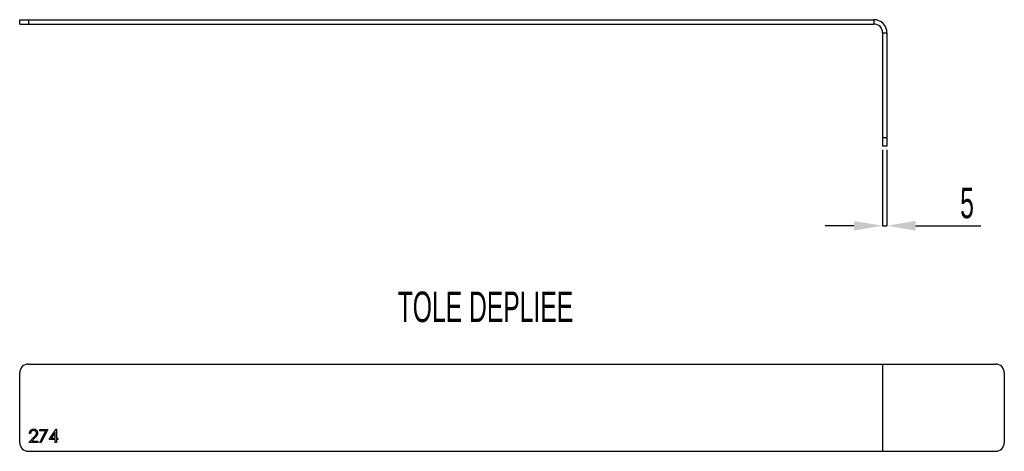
# Model space of a CAD drawing. Header units: millimetres. Extents: x 5050 to 6180, y 5210 to 5705.
import ezdxf

# ---------------------------------------------------------------- set-up
doc = ezdxf.new("R2010")
doc.units = ezdxf.units.MM
doc.header["$PDSIZE"] = -1
doc.styles.add('SLDTEXTSTYLE1', font='TXT', dxfattribs={"width": 0.605})
doc.dimstyles.new('SLDDIMSTYLE0', dxfattribs={"dimtxt": 35, "dimasz": 33.02, "dimexe": 0, "dimexo": 0.0625, "dimgap": 8.75, "dimtad": 1, "dimrnd": 1e-09, "dimzin": 12, "dimdsep": 46, "dimtxsty": 'SLDTEXTSTYLE1', "dimsah": 1, "dimcen": 0.09, "dimadec": 0, "dimazin": 3, "dimtfac": 1, "dimtmove": 0, "dimatfit": 0, "dimfxl": 1, "dimfrac": 2, "dimtolj": 1, "dimtzin": 12, "dimarcsym": 0})

# ---------------------------------------------------------------- blocks, each defined once
blk = doc.blocks.new('*D6')
at = {"color": 0, "linetype": 'Continuous', "lineweight": -2, "transparency": 16777216}
for p, q in [((6040, 5555.4), (6040, 5468.5)), ((6045, 5555.4), (6045, 5468.5)), ((6007, 5468.5), (5974, 5468.5)), ((6040, 5468.5), (6045, 5468.5)), ((6078, 5468.5), (6152.7, 5468.5))]:
    blk.add_line(p, q, dxfattribs=at)
at = {"color": 0, "linetype": 'Continuous', "transparency": 16777216}
for points in [[(6007, 5474), (6007, 5463), (6040, 5468.5)], [(6078, 5474), (6078, 5463), (6045, 5468.5)]]:
    blk.add_solid(points, dxfattribs=at)
at = {"layer": 'Defpoints', "color": 0, "linetype": 'Continuous', "transparency": 16777216}
for p in [(6040, 5555.4), (6045, 5555.4), (6045, 5468.5)]:
    blk.add_point(p, dxfattribs=at)
at = {"color": 0, "linetype": 'Continuous', "lineweight": 18, "transparency": 16777216, "insert": (6136.9, 5512.2), "char_height": 35, "attachment_point": 2, "style": 'SLDTEXTSTYLE1'}
blk.add_mtext('\\A1;5', dxfattribs=at)

msp = doc.modelspace()

# ---------------------------------------------------------------- linework, layer by layer
at = {"color": 7, "linetype": 'Continuous', "lineweight": 25}
for p, q in [((5050, 5704.659), (6030, 5704.659)), ((5050, 5699.659), (5050, 5704.659)), ((5060, 5704.659), (5060, 5699.659)), ((6030, 5704.659), (6030, 5699.659)), ((5050, 5699.659), (6030, 5699.659)), ((6040, 5689.659), (6040, 5559.659)), ((6040, 5689.659), (6045, 5689.659)), ((6045, 5689.659), (6045, 5559.659)), ((6040, 5569.659), (6045, 5569.659)), ((6045, 5559.659), (6040, 5559.659)), ((5060, 5310), (6169.635, 5310)), ((5050, 5220), (5050, 5300)), ((6179.635, 5300), (6179.635, 5220)), ((5060, 5210), (6169.635, 5210))]:
    msp.add_line(p, q, dxfattribs=at)
msp.add_line((6040, 5310), (6040, 5210))
at = {"color": 1, "linetype": 'Continuous', "lineweight": 25}
for p, q in [((5062.5, 5230.385), (5061.154, 5230.385)), ((5073.077, 5235), (5082.308, 5235)), ((5073.077, 5233.462), (5073.077, 5235)), ((5080.027, 5233.462), (5073.077, 5233.462)), ((5073.26, 5220.255), (5080.027, 5233.462)), ((5082.308, 5235), (5074.423, 5219.615)), ((5083.654, 5223.462), (5091.842, 5235.385)), ((5090.769, 5231.508), (5086.301, 5225)), ((5090.769, 5225), (5090.769, 5231.508)), ((5091.842, 5235.385), (5092.115, 5235.385)), ((5092.115, 5235.385), (5092.115, 5225)), ((5060.577, 5220), (5066.394, 5226.208)), ((5070.769, 5220), (5060.577, 5220)), ((5067.545, 5225.541), (5063.792, 5221.538)), ((5063.792, 5221.538), (5070.769, 5221.538)), ((5070.769, 5221.538), (5070.769, 5220)), ((5074.423, 5219.615), (5073.26, 5220.255)), ((5090.769, 5223.462), (5083.654, 5223.462)), ((5086.301, 5225), (5090.769, 5225)), ((5090.769, 5220), (5090.769, 5223.462)), ((5092.115, 5220), (5090.769, 5220)), ((5092.115, 5225), (5093.846, 5225)), ((5092.115, 5223.462), (5092.115, 5220)), ((5093.846, 5223.462), (5092.115, 5223.462)), ((5093.846, 5225), (5093.846, 5223.462))]:
    msp.add_line(p, q, dxfattribs=at)
at = {"color": 7, "linetype": 'Continuous', "lineweight": 25}
for centre, radius, start, end in [((6030, 5689.659), 15, 0, 90), ((6030, 5689.659), 10, 0, 90), ((5060, 5300), 10, 90, 180), ((6169.635, 5300), 10, 0, 90), ((5060, 5220), 10, 180, 270), ((6169.635, 5220), 10, 270, 360)]:
    msp.add_arc(centre, radius, start, end, dxfattribs=at)
at = {"color": 1, "linetype": 'Continuous', "lineweight": 25}
for points, knots in [([(5061.154, 5230.385), (5061.163, 5230.563), (5061.18, 5230.914), (5061.261, 5231.425), (5061.376, 5231.914), (5061.539, 5232.376), (5061.742, 5232.816), (5061.985, 5233.232), (5062.273, 5233.622), (5062.6, 5233.983), (5062.954, 5234.313), (5063.337, 5234.599), (5063.739, 5234.84), (5064.16, 5235.042), (5064.603, 5235.194), (5065.066, 5235.306), (5065.549, 5235.374), (5065.878, 5235.381), (5066.046, 5235.385)], [0, 0, 0, 0, 0.06879079, 0.13510329, 0.19897867, 0.2619043, 0.32349497, 0.38519538, 0.44696924, 0.50976478, 0.57225057, 0.63340518, 0.69325116, 0.75258316, 0.81257927, 0.87327508, 0.93554994, 1, 1, 1, 1]), ([(5065.977, 5233.846), (5065.859, 5233.843), (5065.629, 5233.837), (5065.291, 5233.795), (5064.968, 5233.722), (5064.66, 5233.623), (5064.366, 5233.497), (5064.088, 5233.34), (5063.827, 5233.152), (5063.581, 5232.939), (5063.354, 5232.702), (5063.155, 5232.438), (5062.981, 5232.152), (5062.83, 5231.844), (5062.706, 5231.511), (5062.612, 5231.156), (5062.538, 5230.779), (5062.513, 5230.518), (5062.5, 5230.385)], [0, 0, 0, 0, 0.06443867, 0.12654691, 0.18688715, 0.24587754, 0.30404088, 0.36219122, 0.42097593, 0.48066028, 0.54060027, 0.6006891, 0.66193579, 0.72444251, 0.78903839, 0.85631376, 0.92635203, 1, 1, 1, 1]), ([(5069.231, 5230.805), (5069.228, 5230.908), (5069.223, 5231.109), (5069.175, 5231.405), (5069.104, 5231.69), (5069.001, 5231.966), (5068.866, 5232.229), (5068.701, 5232.481), (5068.51, 5232.724), (5068.29, 5232.951), (5068.049, 5233.16), (5067.793, 5233.345), (5067.523, 5233.499), (5067.239, 5233.626), (5066.942, 5233.725), (5066.632, 5233.794), (5066.309, 5233.837), (5066.089, 5233.843), (5065.977, 5233.846)], [0, 0, 0, 0, 0.0619654, 0.12212191, 0.1809885, 0.23993322, 0.29990583, 0.35998885, 0.42177574, 0.48657583, 0.5515348, 0.61501754, 0.67725862, 0.73972996, 0.8030501, 0.86649513, 0.93197347, 1, 1, 1, 1]), ([(5066.046, 5235.385), (5066.21, 5235.381), (5066.533, 5235.373), (5067.005, 5235.308), (5067.454, 5235.206), (5067.88, 5235.064), (5068.278, 5234.872), (5068.653, 5234.641), (5069.008, 5234.375), (5069.328, 5234.061), (5069.621, 5233.725), (5069.875, 5233.368), (5070.092, 5232.998), (5070.272, 5232.614), (5070.406, 5232.212), (5070.507, 5231.797), (5070.564, 5231.366), (5070.572, 5231.074), (5070.577, 5230.925)], [0, 0, 0, 0, 0.06947546, 0.1365168, 0.20078882, 0.26382967, 0.32573502, 0.38729069, 0.44950922, 0.51296782, 0.57627522, 0.6375801, 0.69790261, 0.75717209, 0.81659853, 0.87665317, 0.93728964, 1, 1, 1, 1]), ([(5066.394, 5226.208), (5066.536, 5226.356), (5066.808, 5226.64), (5067.193, 5227.054), (5067.538, 5227.439), (5067.847, 5227.793), (5068.112, 5228.121), (5068.347, 5228.414), (5068.536, 5228.683), (5068.74, 5228.994), (5068.938, 5229.375), (5069.108, 5229.84), (5069.212, 5230.319), (5069.225, 5230.643), (5069.231, 5230.805)], [0, 0, 0, 0, 0.11080264, 0.2128292, 0.30610131, 0.39064732, 0.46692447, 0.53448104, 0.59358694, 0.644557, 0.73620045, 0.82502403, 0.91198558, 1, 1, 1, 1]), ([(5070.577, 5230.925), (5070.57, 5230.717), (5070.555, 5230.302), (5070.432, 5229.693), (5070.241, 5229.102), (5070.009, 5228.626), (5069.775, 5228.245), (5069.568, 5227.928), (5069.321, 5227.59), (5069.036, 5227.228), (5068.716, 5226.84), (5068.361, 5226.427), (5067.966, 5225.992), (5067.689, 5225.695), (5067.545, 5225.541)], [0, 0, 0, 0, 0.0986836, 0.19563544, 0.29281712, 0.39171859, 0.44482848, 0.5043222, 0.5704333, 0.64261311, 0.72233984, 0.80795732, 0.90048829, 1, 1, 1, 1])]:
    msp.add_open_spline(points, degree=3, knots=knots, dxfattribs=at)

# ---------------------------------------------------------------- texts
at = {"color": 7, "linetype": 'Continuous', "lineweight": 0, "insert": (5483.664, 5393.068), "char_height": 35, "attachment_point": 1, "style": 'SLDTEXTSTYLE1'}
msp.add_mtext('TOLE DEPLIEE', dxfattribs=at)

# ---------------------------------------------------------------- dimensions: what is measured, and where the dimension line sits
at = {"color": 7, "linetype": 'Continuous', "lineweight": 18}
dim = msp.add_linear_dim(base=(6045, 5468.493), p1=(6040, 5555.434), p2=(6045, 5555.434), dimstyle='SLDDIMSTYLE0', dxfattribs=at)
dim.commit()
dim.dimension.update_dxf_attribs({"geometry": '*D6', "text_midpoint": (6136.903, 5468.493), "dimtype": 160})

doc.saveas('drawing.dxf')
